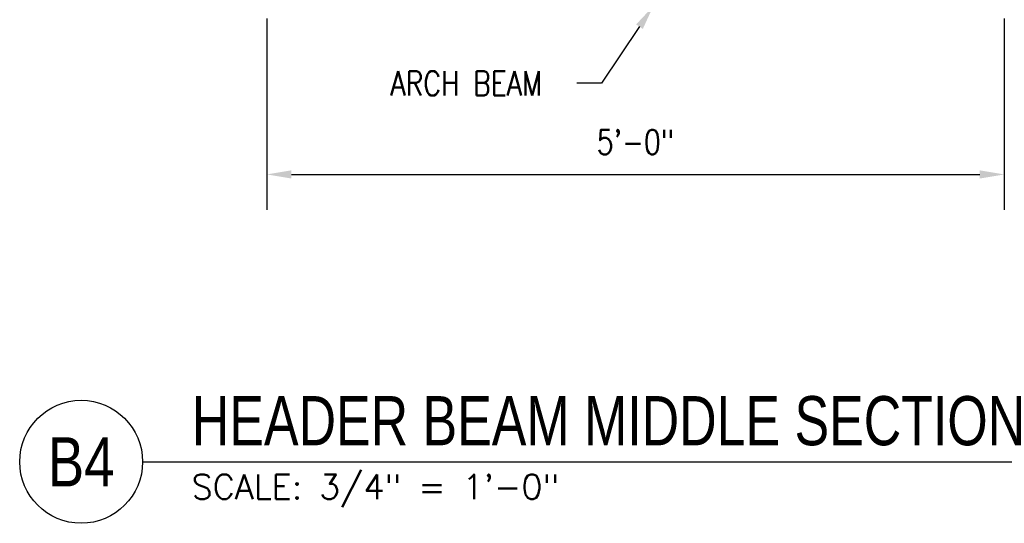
# Model space of a CAD drawing. Header units: inches. Extents: x 383 to 2246, y 90 to 1033.
# Tile 194 of 204: x 1556 to 1636, y 90 to 131. Entities that reach past the tile are written whole.
import ezdxf
from ezdxf import colors
from ezdxf.entities.mleader import LeaderData, LeaderLine
from ezdxf.enums import TextEntityAlignment as Align
from ezdxf.math import Vec2, Vec3

# ---------------------------------------------------------------- set-up
doc = ezdxf.new("R2010")
doc.units = ezdxf.units.IN
doc.header["$MEASUREMENT"] = 0
for name, color, linetype in [('S-ANNO-DIMS', 1, 'Continuous'), ('S-ANNO-NOTE', 2, 'Continuous'), ('S-ANNO-SYMB', 2, 'Continuous')]:
    doc.layers.add(name, color=color, linetype=linetype)
doc.styles.add('Annotative', font='romans.shx', dxfattribs={"width": 0.8, "height": 0.125})
doc.styles.add('Arial', font='romans.shx', dxfattribs={"width": 0.8})
doc.styles.add('ROMANS', font='romans.shx', dxfattribs={"width": 0.8})
doc.styles.add('TITLES', font='swiss.ttf', dxfattribs={"width": 0.8, "height": 0.25})
doc.dimstyles.new('Annotative', dxfattribs={"dimscale": 0, "dimtxt": 0.125, "dimasz": 0.125, "dimexe": 0.18, "dimexo": 0.0625, "dimgap": 0.09, "dimtad": 1, "dimdec": 3, "dimzin": 3, "dimdsep": 46, "dimlunit": 4, "dimtxsty": 'Annotative', "dimcen": 0.09, "dimclrt": 2, "dimazin": 2, "dimtfac": 1, "dimtdec": 3, "dimtmove": 0, "dimatfit": 0, "dimfxl": 1, "dimtfill": 1, "dimfrac": 2, "dimtolj": 1, "dimtzin": 0, "dimarcsym": 0})

# ---------------------------------------------------------------- blocks, each defined once
blk = doc.blocks.new('*D49')
at = {"layer": 'Defpoints', "color": 0, "transparency": 16777216}
for p in [(1576.374, 132), (1636.374, 132), (1636.374, 118.326)]:
    blk.add_point(p, dxfattribs=at)
at = {"layer": 'S-ANNO-DIMS', "color": 0, "lineweight": -2, "transparency": 16777216}
for p, q in [((1576.374, 131), (1576.374, 115.446)), ((1636.374, 131), (1636.374, 115.446)), ((1578.374, 118.326), (1634.374, 118.326))]:
    blk.add_line(p, q, dxfattribs=at)
at = {"layer": 'S-ANNO-DIMS', "color": 0, "transparency": 16777216}
for points in [[(1578.374, 118.66), (1578.374, 117.993), (1576.374, 118.326)], [(1634.374, 118.66), (1634.374, 117.993), (1636.374, 118.326)]]:
    blk.add_solid(points, dxfattribs=at)
at = {"layer": 'S-ANNO-DIMS', "color": 2, "lineweight": -3, "transparency": 16777216, "insert": (1606.374, 120.957), "char_height": 2, "width": 8.21858, "attachment_point": 5, "style": 'Annotative'}
blk.add_mtext('\\A1;5\'-0"', dxfattribs=at)
blk = doc.blocks.new('*U63')
at = {"linetype": 'Continuous', "lineweight": -3}
blk.add_line((1.125, 0.625), (11.1377, 0.625), dxfattribs=at)
at = {"lineweight": -3}
blk.add_circle((0.8125, 0.625), 0.3125, dxfattribs=at)
at = {"lineweight": -3, "style": 'Arial'}
blk.add_attdef('DRAWING_AREA_TITLE', text='', height=0.1875, dxfattribs=at).set_placement((1.3743, 0.6339), align=Align.BOTTOM_LEFT)
blk.add_attdef('X#', text='', height=0.1875, dxfattribs=at).set_placement((0.8125, 0.625), align=Align.MIDDLE_CENTER)
blk.add_attdef('SCALE:', text='', height=0.0938, dxfattribs=at).set_placement((1.3743, 0.5606), align=Align.TOP_LEFT)

msp = doc.modelspace()

# ---------------------------------------------------------------- block references
at = {"layer": 'S-ANNO-SYMB', "lineweight": -3}
ref = msp.add_blockref('*U63', (1548.2756, 84.9602), dxfattribs=dict(at, xscale=16.00000009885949, yscale=16.00000009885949, zscale=16.00000009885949))
ref.add_attrib('SCALE:', 'SCALE: 3/4" = 1\'-0"', dxfattribs={"layer": '0', "lineweight": -3, "height": 2, "style": 'ROMANS'}).set_placement((1570.2643, 93.9295), align=Align.TOP_LEFT)
ref.add_attrib('DRAWING_AREA_TITLE', 'HEADER BEAM MIDDLE SECTION', dxfattribs={"layer": '0', "lineweight": -3, "height": 4, "style": 'TITLES', "width": 0.796875}).set_placement((1570.2643, 95.1027), align=Align.BOTTOM_LEFT)
ref.add_attrib('X#', 'B4', dxfattribs={"layer": '0', "lineweight": -3, "height": 4, "style": 'TITLES', "width": 0.796875}).set_placement((1561.2756, 94.9602), align=Align.MIDDLE_CENTER)

# ---------------------------------------------------------------- dimensions: what is measured, and where the dimension line sits
at = {"layer": 'S-ANNO-DIMS', "lineweight": -3}
dim = msp.add_linear_dim(base=(1636.3745, 118.3262), p1=(1576.3745, 132), p2=(1636.3745, 132), dimstyle='Annotative', override={"dimpost": '\\X', "dimtfill": 0}, dxfattribs=at)
dim.commit()
dim.dimension.update_dxf_attribs({"geometry": '*D49', "text_midpoint": (1606.3745, 120.9567)})

# ---------------------------------------------------------------- leaders
at = {"layer": 'S-ANNO-NOTE', "lineweight": -3}
ml = msp.add_multileader_mtext('Standard', dxfattribs=at)
ml.set_content('ARCH BEAM', color=256, style='Annotative')
ml.set_leader_properties(color=1, linetype='ByLayer', lineweight=-1)
ml.build(insert=Vec2(0, 0))
ml.multileader.update_dxf_attribs({"text_right_attachment_type": 3, "dogleg_length": 0.125, "arrow_head_size": 2, "scale": 16})
ctx = ml.context
ctx.base_point, ctx.scale, ctx.char_height, ctx.arrow_head_size, ctx.landing_gap_size, ctx.plane_origin = Vec3(1584.9991, 125.7344), 16, 2, 2, 1.44, Vec3(1600.6237, 132)
ctx.right_attachment = 3
notes = []
notes.append((ctx, [(0, (1, 1, 0), (1603.5933, 125.7344), (-1, 0), 2, [(0, [(1607.8149, 132)], 0, [])])]))
ctx.mtext.insert, ctx.mtext.flow_direction = Vec3(1586.4391, 126.7344), 5
for ctx, leaders in notes:
    for number, flags, end, landing, length, lines in leaders:
        leader = LeaderData()
        leader.index, (leader.has_last_leader_line, leader.has_dogleg_vector, leader.attachment_direction) = number, flags
        leader.last_leader_point, leader.dogleg_vector, leader.dogleg_length = Vec3(end), Vec3(landing), length
        for number, points, colour, breaks in lines:
            line = LeaderLine()
            line.index, line.vertices, line.color, line.breaks = number, Vec3.list(points), colors.encode_raw_color(colour), breaks
            leader.lines.append(line)
        ctx.leaders.append(leader)

doc.saveas('drawing.dxf')
